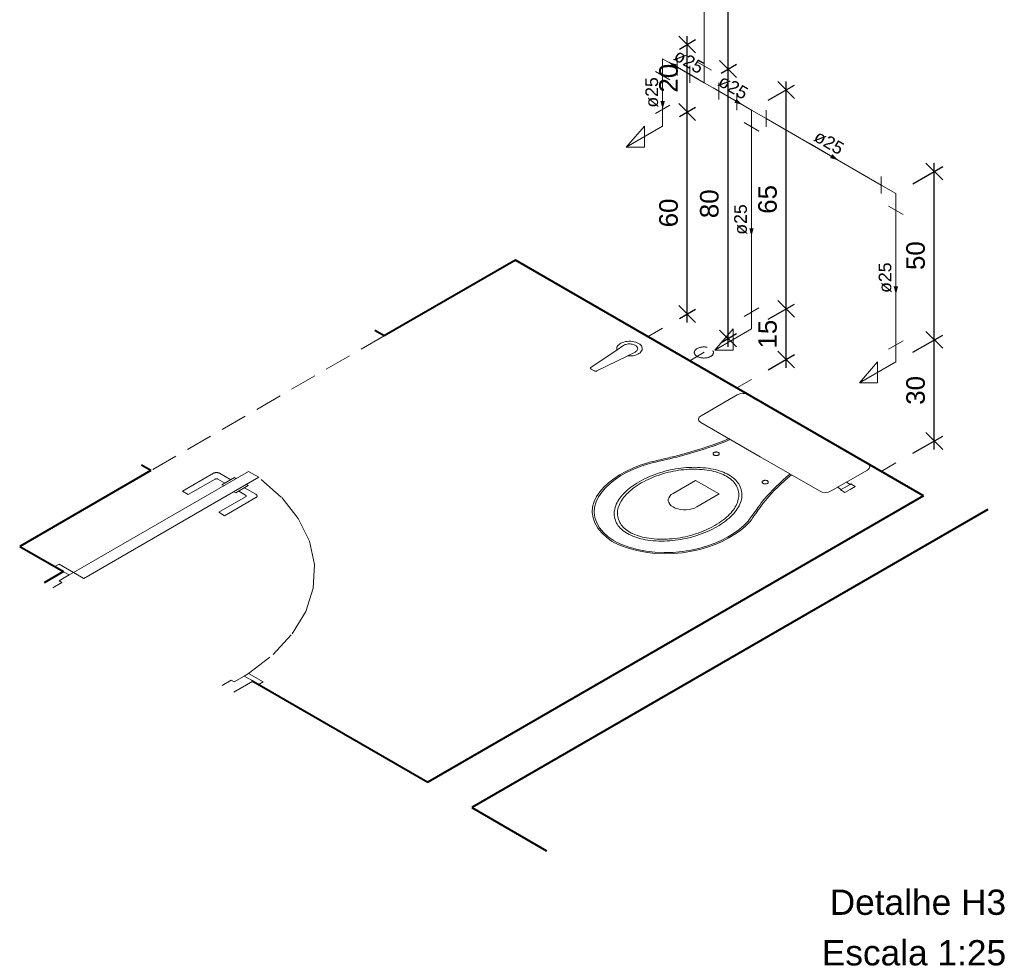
# Model space of a CAD drawing. Header units: millimetres. Extents: x -3850 to -1920, y -8377 to -4176.
# Tile 1 of 2: x -1931 to -1920, y -4195 to -4184. Entities that reach past the tile are written whole.
import ezdxf

# ---------------------------------------------------------------- set-up
doc = ezdxf.new("R2010")
doc.units = ezdxf.units.MM
doc.header["$MEASUREMENT"] = 0
doc.linetypes.add('HIDDEN2', pattern=[0.47625, 0.3175, -0.15875])
for name, color, linetype, lineweight in [('AF-Condutos', 4, 'Continuous', 5), ('AF-Conexões', 9, 'Continuous', 5), ('AF-Sentido conduto', 9, 'Continuous', 5), ('AF-Textos conduto', 7, 'Continuous', 5), ('Cotas', 1, 'Continuous', 5), ('DI-Títulos', 3, 'Continuous', 5), ('MB_ALVENARIA', 7, 'Continuous', 40), ('MB_ESQUADRIA', 7, 'Continuous', 5), ('MB_MOBILIÁRIO', 8, 'Continuous', 13), ('Nível 1', 7, 'Continuous', 5), ('Texto da cota', 7, 'Continuous', 5)]:
    doc.layers.add(name, color=color, linetype=linetype, lineweight=lineweight)
doc.styles.add('Arial', font='arial.ttf')
doc.dimstyles.new('UM_25.000000', dxfattribs={"dimtxt": 0.18, "dimasz": 0.2, "dimexe": 0.1, "dimexo": 0.2, "dimgap": 0, "dimtad": 1, "dimtih": 1, "dimtoh": 1, "dimdec": 1, "dimlfac": 25, "dimzin": 0, "dimdsep": 46, "dimtxsty": 'Standard', "dimcen": 0.09, "dimdle": 0.1, "dimadec": 1, "dimazin": 2, "dimtfac": 1, "dimtdec": 4, "dimtofl": 0, "dimtmove": 0, "dimatfit": 3, "dimfxl": 1, "dimtolj": 1, "dimarcsym": 0})

# ---------------------------------------------------------------- blocks, each defined once
blk = doc.blocks.new('_Oblique')
at = {"color": 0, "linetype": 'ByBlock', "lineweight": -2}
blk.add_line((-0.5, -0.5), (0.5, 0.5), dxfattribs=at)
blk = doc.blocks.new('*D6')
at = {"layer": 'Cotas', "color": 0, "lineweight": -2, "transparency": 16777216}
for p, q in [((-1920.537, -4189.185), (-1920.537, -4187.785)), ((-1920.793, -4188.032), (-1920.437, -4187.828)), ((-1920.793, -4189.232), (-1920.437, -4189.028))]:
    blk.add_line(p, q, dxfattribs=at)
at = {"layer": 'Defpoints', "color": 0, "transparency": 16777216}
for p in [(-1920.537, -4187.885), (-1920.993, -4188.146), (-1920.993, -4189.346)]:
    blk.add_point(p, dxfattribs=at)
at = {"layer": 'Cotas', "color": 0, "lineweight": -2, "transparency": 16777216, "xscale": 0.2, "yscale": 0.2, "zscale": 0.2}
for p, rotation in [((-1920.537, -4187.885), 90), ((-1920.537, -4189.085), 270)]:
    blk.add_blockref('_Oblique', p, dxfattribs=dict(at, rotation=rotation))
blk = doc.blocks.new('*D7')
at = {"layer": 'Cotas', "color": 0, "lineweight": -2, "transparency": 16777216}
for p, q in [((-1920.793, -4186.032), (-1920.437, -4185.828)), ((-1920.537, -4187.985), (-1920.537, -4185.785)), ((-1920.793, -4188.032), (-1920.437, -4187.828))]:
    blk.add_line(p, q, dxfattribs=at)
at = {"layer": 'Defpoints', "color": 0, "transparency": 16777216}
for p in [(-1920.537, -4185.885), (-1920.993, -4186.146), (-1920.993, -4188.146)]:
    blk.add_point(p, dxfattribs=at)
at = {"layer": 'Cotas', "color": 0, "lineweight": -2, "transparency": 16777216, "xscale": 0.2, "yscale": 0.2, "zscale": 0.2}
for p, rotation in [((-1920.537, -4185.885), 90), ((-1920.537, -4187.885), 270)]:
    blk.add_blockref('_Oblique', p, dxfattribs=dict(at, rotation=rotation))
blk = doc.blocks.new('*D8')
at = {"layer": 'Cotas', "color": 0, "lineweight": -2, "transparency": 16777216}
for p, q in [((-1922.509, -4187.64), (-1922.196, -4187.459)), ((-1922.296, -4188.217), (-1922.296, -4187.417)), ((-1922.509, -4188.24), (-1922.196, -4188.059))]:
    blk.add_line(p, q, dxfattribs=at)
at = {"layer": 'Defpoints', "color": 0, "transparency": 16777216}
for p in [(-1922.296, -4187.517), (-1922.709, -4187.755), (-1922.709, -4188.355)]:
    blk.add_point(p, dxfattribs=at)
at = {"layer": 'Cotas', "color": 0, "lineweight": -2, "transparency": 16777216, "xscale": 0.2, "yscale": 0.2, "zscale": 0.2}
for p, rotation in [((-1922.296, -4187.517), 90), ((-1922.296, -4188.117), 270)]:
    blk.add_blockref('_Oblique', p, dxfattribs=dict(at, rotation=rotation))
blk = doc.blocks.new('*D9')
at = {"layer": 'Cotas', "color": 0, "lineweight": -2, "transparency": 16777216}
for p, q in [((-1922.509, -4185.04), (-1922.196, -4184.859)), ((-1922.296, -4187.617), (-1922.296, -4184.817)), ((-1922.509, -4187.64), (-1922.196, -4187.459))]:
    blk.add_line(p, q, dxfattribs=at)
at = {"layer": 'Defpoints', "color": 0, "transparency": 16777216}
for p in [(-1922.296, -4184.917), (-1922.709, -4185.155), (-1922.709, -4187.755)]:
    blk.add_point(p, dxfattribs=at)
at = {"layer": 'Cotas', "color": 0, "lineweight": -2, "transparency": 16777216, "xscale": 0.2, "yscale": 0.2, "zscale": 0.2}
for p, rotation in [((-1922.296, -4184.917), 90), ((-1922.296, -4187.517), 270)]:
    blk.add_blockref('_Oblique', p, dxfattribs=dict(at, rotation=rotation))
blk = doc.blocks.new('*D10')
at = {"layer": 'Cotas', "color": 0, "lineweight": -2, "transparency": 16777216}
for p, q in [((-1923.069, -4184.717), (-1922.887, -4184.611)), ((-1922.987, -4187.969), (-1922.987, -4184.569)), ((-1923.069, -4187.917), (-1922.887, -4187.811))]:
    blk.add_line(p, q, dxfattribs=at)
at = {"layer": 'Defpoints', "color": 0, "transparency": 16777216}
for p in [(-1922.987, -4184.669), (-1923.269, -4184.832), (-1923.269, -4188.032)]:
    blk.add_point(p, dxfattribs=at)
at = {"layer": 'Cotas', "color": 0, "lineweight": -2, "transparency": 16777216, "xscale": 0.2, "yscale": 0.2, "zscale": 0.2}
for p, rotation in [((-1922.987, -4184.669), 90), ((-1922.987, -4187.869), 270)]:
    blk.add_blockref('_Oblique', p, dxfattribs=dict(at, rotation=rotation))
blk = doc.blocks.new('*D11')
at = {"layer": 'Cotas', "color": 0, "lineweight": -2, "transparency": 16777216}
for p, q in [((-1922.987, -4184.769), (-1922.987, -4180.569)), ((-1923.069, -4180.717), (-1922.887, -4180.611)), ((-1923.069, -4184.717), (-1922.887, -4184.611))]:
    blk.add_line(p, q, dxfattribs=at)
at = {"layer": 'Defpoints', "color": 0, "transparency": 16777216}
for p in [(-1922.987, -4180.669), (-1923.269, -4180.832), (-1923.269, -4184.832)]:
    blk.add_point(p, dxfattribs=at)
at = {"layer": 'Cotas', "color": 0, "lineweight": -2, "transparency": 16777216, "xscale": 0.2, "yscale": 0.2, "zscale": 0.2}
for p, rotation in [((-1922.987, -4180.669), 90), ((-1922.987, -4184.669), 270)]:
    blk.add_blockref('_Oblique', p, dxfattribs=dict(at, rotation=rotation))
blk = doc.blocks.new('*D13')
at = {"layer": 'Cotas', "color": 0, "lineweight": -2, "transparency": 16777216}
for p, q in [((-1923.564, -4185.231), (-1923.372, -4185.12)), ((-1923.472, -4187.678), (-1923.472, -4185.078)), ((-1923.564, -4187.631), (-1923.372, -4187.52))]:
    blk.add_line(p, q, dxfattribs=at)
at = {"layer": 'Defpoints', "color": 0, "transparency": 16777216}
for p in [(-1923.472, -4185.178), (-1923.764, -4185.346), (-1923.764, -4187.746)]:
    blk.add_point(p, dxfattribs=at)
at = {"layer": 'Cotas', "color": 0, "lineweight": -2, "transparency": 16777216, "xscale": 0.2, "yscale": 0.2, "zscale": 0.2}
for p, rotation in [((-1923.472, -4185.178), 90), ((-1923.472, -4187.578), 270)]:
    blk.add_blockref('_Oblique', p, dxfattribs=dict(at, rotation=rotation))
blk = doc.blocks.new('*D14')
at = {"layer": 'Cotas', "color": 0, "lineweight": -2, "transparency": 16777216}
for p, q in [((-1923.472, -4185.278), (-1923.472, -4184.278)), ((-1923.564, -4184.431), (-1923.372, -4184.32)), ((-1923.564, -4185.231), (-1923.372, -4185.12))]:
    blk.add_line(p, q, dxfattribs=at)
at = {"layer": 'Defpoints', "color": 0, "transparency": 16777216}
for p in [(-1923.472, -4184.378), (-1923.764, -4184.546), (-1923.764, -4185.346)]:
    blk.add_point(p, dxfattribs=at)
at = {"layer": 'Cotas', "color": 0, "lineweight": -2, "transparency": 16777216, "xscale": 0.2, "yscale": 0.2, "zscale": 0.2}
for p, rotation in [((-1923.472, -4184.378), 90), ((-1923.472, -4185.178), 270)]:
    blk.add_blockref('_Oblique', p, dxfattribs=dict(at, rotation=rotation))

msp = doc.modelspace()

# ---------------------------------------------------------------- hatches: boundary and pattern name
at = {"layer": 'AF-Sentido conduto', "linetype": 'Continuous'}
for points in [[(-1923.6899, -4184.5892), (-1923.6192, -4184.6599), (-1923.5933, -4184.6151)], [(-1923.7641, -4185.1464), (-1923.7382, -4185.0498), (-1923.79, -4185.0498)], [(-1922.8161, -4185.0937), (-1922.8868, -4185.023), (-1922.9127, -4185.0678)], [(-1921.678, -4185.7508), (-1921.7487, -4185.6801), (-1921.7746, -4185.7249)], [(-1922.7092, -4186.6554), (-1922.6833, -4186.5588), (-1922.735, -4186.5588)], [(-1920.9932, -4187.3461), (-1920.9674, -4187.2495), (-1921.0191, -4187.2495)]]:
    msp.add_hatch(color=256, dxfattribs=at).paths.add_polyline_path(points)

# ---------------------------------------------------------------- linework, layer by layer
at = {"layer": 'AF-Condutos'}
for p, q in [((-1923.2694, -4181.1148), (-1923.2694, -4184.632)), ((-1923.4426, -4184.732), (-1923.5909, -4184.6464)), ((-1923.7641, -4184.7464), (-1923.7641, -4185.1464)), ((-1923.0962, -4184.932), (-1922.8824, -4185.0554)), ((-1922.7092, -4185.3554), (-1922.7092, -4187.5554)), ((-1922.536, -4185.2554), (-1921.1664, -4186.0461)), ((-1920.9932, -4186.3461), (-1920.9932, -4187.9461))]:
    msp.add_line(p, q, dxfattribs=at)
at = {"layer": 'AF-Conexões'}
for p, q in [((-1923.7641, -4184.5464), (-1923.5909, -4184.6464)), ((-1923.7641, -4184.5464), (-1923.7641, -4184.7464)), ((-1923.5909, -4184.5464), (-1923.5909, -4184.7464)), ((-1923.4426, -4184.832), (-1923.4426, -4184.632)), ((-1923.356, -4184.582), (-1923.1828, -4184.682)), ((-1923.2694, -4184.832), (-1923.2694, -4184.632)), ((-1923.6775, -4184.7964), (-1923.8507, -4184.6964)), ((-1923.2694, -4184.832), (-1923.4426, -4184.732)), ((-1923.2694, -4184.832), (-1923.0962, -4184.932)), ((-1923.0962, -4184.832), (-1923.0962, -4185.032)), ((-1922.8824, -4185.1554), (-1922.8824, -4184.9554)), ((-1923.6775, -4185.0964), (-1923.8507, -4185.1964)), ((-1922.7092, -4185.1554), (-1922.8824, -4185.0554)), ((-1923.7641, -4185.3464), (-1923.7641, -4185.1464)), ((-1922.7092, -4185.1554), (-1922.536, -4185.2554)), ((-1922.7092, -4185.1554), (-1922.7092, -4185.3554)), ((-1922.536, -4185.1554), (-1922.536, -4185.3554)), ((-1923.7641, -4185.3464), (-1924.1971, -4185.5964)), ((-1924.1971, -4185.5964), (-1923.9806, -4185.3464)), ((-1923.9806, -4185.3464), (-1923.9806, -4185.5964)), ((-1922.6226, -4185.4054), (-1922.7958, -4185.3054)), ((-1923.9806, -4185.5964), (-1924.1971, -4185.5964)), ((-1921.1664, -4186.1461), (-1921.1664, -4185.9461)), ((-1920.9932, -4186.1461), (-1921.1664, -4186.0461)), ((-1920.9932, -4186.1461), (-1920.9932, -4186.3461)), ((-1920.9066, -4186.3961), (-1921.0798, -4186.2961)), ((-1922.6226, -4187.5054), (-1922.7958, -4187.6054)), ((-1922.7092, -4187.7554), (-1922.7092, -4187.5554)), ((-1922.7092, -4187.7554), (-1923.1422, -4188.0054)), ((-1923.1422, -4188.0054), (-1922.9257, -4187.7554)), ((-1922.9257, -4187.7554), (-1922.9257, -4188.0054)), ((-1920.9066, -4187.8961), (-1921.0798, -4187.9961)), ((-1922.9257, -4188.0054), (-1923.1422, -4188.0054)), ((-1920.9932, -4188.1461), (-1920.9932, -4187.9461)), ((-1920.9932, -4188.1461), (-1921.4263, -4188.3961)), ((-1921.4263, -4188.3961), (-1921.2097, -4188.1461)), ((-1921.2097, -4188.1461), (-1921.2097, -4188.3961)), ((-1921.2097, -4188.3961), (-1921.4263, -4188.3961))]:
    msp.add_line(p, q, dxfattribs=at)
at = {"layer": 'AF-Sentido conduto'}
for points in [[(-1923.3435, -4184.7892), (-1923.6899, -4184.5892)], [(-1923.7641, -4184.7464), (-1923.7641, -4185.1464)], [(-1923.1625, -4184.8937), (-1922.8161, -4185.0937)], [(-1922.0244, -4185.5508), (-1921.678, -4185.7508)], [(-1922.7092, -4186.2554), (-1922.7092, -4186.6554)], [(-1920.9932, -4186.9461), (-1920.9932, -4187.3461)]]:
    msp.add_lwpolyline(points, dxfattribs=at)
at = {"layer": 'MB_ALVENARIA'}
for p, q in [((-1927.0719, -4187.8366), (-1927.1828, -4187.7726)), ((-1929.8432, -4189.4366), (-1929.9541, -4189.3726)), ((-1919.9023, -4189.8972), (-1926.0327, -4193.4366)), ((-1931.402, -4190.3366), (-1930.8824, -4190.6366)), ((-1930.8824, -4190.6366), (-1931.1103, -4190.7682)), ((-1926.0327, -4193.4366), (-1925.142, -4193.9508))]:
    msp.add_line(p, q, dxfattribs=at)
for points in [[(-1925.513, -4186.9366), (-1927.0719, -4187.8366)], [(-1920.6633, -4189.7366), (-1925.513, -4186.9366)], [(-1929.8432, -4189.4366), (-1931.402, -4190.3366)], [(-1920.6633, -4189.7366), (-1926.5523, -4193.1366)], [(-1931.402, -4190.3366), (-1930.8824, -4190.6366)], [(-1928.6307, -4191.9366), (-1926.5523, -4193.1366)]]:
    msp.add_lwpolyline(points, dxfattribs=at)
at = {"layer": 'MB_ESQUADRIA'}
for p, q in [((-1929.0983, -4189.4684), (-1929.4692, -4189.6822)), ((-1929.0983, -4189.4684), (-1929.4692, -4189.6822)), ((-1929.4, -4189.7223), (-1929.0811, -4189.5384)), ((-1929.4, -4189.7223), (-1929.0811, -4189.5384)), ((-1929.0464, -4189.5384), (-1928.9646, -4189.5857)), ((-1929.0464, -4189.5384), (-1928.9646, -4189.5857)), ((-1928.8953, -4189.5457), (-1929.029, -4189.4684)), ((-1928.8953, -4189.5457), (-1929.029, -4189.4684)), ((-1928.8517, -4189.5206), (-1928.9995, -4189.6058)), ((-1928.8517, -4189.5206), (-1928.9995, -4189.6058)), ((-1928.8298, -4189.5333), (-1928.8517, -4189.5206)), ((-1928.8298, -4189.5333), (-1928.8517, -4189.5206)), ((-1929.4692, -4189.6822), (-1929.4, -4189.7223)), ((-1929.4692, -4189.6822), (-1929.4, -4189.7223)), ((-1928.9995, -4189.6058), (-1928.9775, -4189.6185)), ((-1928.9995, -4189.6058), (-1928.9775, -4189.6185)), ((-1928.8344, -4189.7013), (-1928.8564, -4189.6886)), ((-1928.8344, -4189.7013), (-1928.8564, -4189.6886)), ((-1928.6866, -4189.616), (-1928.8344, -4189.7013)), ((-1928.6866, -4189.616), (-1928.8344, -4189.7013)), ((-1928.7176, -4189.7284), (-1928.7995, -4189.6811)), ((-1928.7176, -4189.7284), (-1928.7995, -4189.6811)), ((-1928.7301, -4189.6411), (-1928.5964, -4189.7185)), ((-1928.7301, -4189.6411), (-1928.5964, -4189.7185)), ((-1928.7086, -4189.6033), (-1928.6866, -4189.616)), ((-1928.7086, -4189.6033), (-1928.6866, -4189.616)), ((-1929.0365, -4189.9323), (-1928.7176, -4189.7484)), ((-1929.0365, -4189.9323), (-1928.7176, -4189.7484)), ((-1928.5964, -4189.7585), (-1928.9673, -4189.9723)), ((-1928.5964, -4189.7585), (-1928.9673, -4189.9723)), ((-1928.9673, -4189.9723), (-1929.0365, -4189.9323)), ((-1928.9673, -4189.9723), (-1929.0365, -4189.9323)), ((-1930.813, -4190.6767), (-1930.8997, -4190.6266)), ((-1930.813, -4190.6767), (-1930.8997, -4190.6266)), ((-1930.813, -4190.6767), (-1930.8997, -4190.6266)), ((-1930.813, -4190.6767), (-1930.8997, -4190.6266)), ((-1930.9343, -4190.7466), (-1930.8131, -4190.6767)), ((-1930.9343, -4190.7466), (-1930.8131, -4190.6767)), ((-1930.9343, -4190.7466), (-1930.8131, -4190.6767)), ((-1930.9343, -4190.7466), (-1930.8131, -4190.6767)), ((-1930.9343, -4190.7466), (-1930.8997, -4190.7667)), ((-1930.9343, -4190.7466), (-1930.8997, -4190.7667)), ((-1930.9343, -4190.7466), (-1930.8997, -4190.7667)), ((-1930.9343, -4190.7466), (-1930.8997, -4190.7667)), ((-1930.8997, -4190.7667), (-1931.0064, -4190.8282)), ((-1930.8997, -4190.7667), (-1931.0064, -4190.8282)), ((-1930.8997, -4190.7667), (-1931.0064, -4190.8282)), ((-1930.8997, -4190.7667), (-1931.0064, -4190.8282)), ((-1928.856, -4191.9467), (-1928.7347, -4191.8767)), ((-1928.856, -4191.9467), (-1928.7347, -4191.8767)), ((-1928.7348, -4191.8767), (-1928.6481, -4191.9267)), ((-1928.7348, -4191.8767), (-1928.6481, -4191.9267)), ((-1928.8907, -4191.9267), (-1928.9971, -4191.9882)), ((-1928.8907, -4191.9267), (-1928.9971, -4191.9882)), ((-1928.856, -4191.9467), (-1928.8906, -4191.9267)), ((-1928.856, -4191.9467), (-1928.8906, -4191.9267)), ((-1928.8586, -4192.0682), (-1928.6307, -4191.9366))]:
    msp.add_line(p, q, dxfattribs=at)
at = {"layer": 'MB_ESQUADRIA', "linetype": 'HIDDEN2'}
for points in [[(-1927.0719, -4187.8366), (-1929.8432, -4189.4366)], [(-1928.6828, -4191.8467), (-1928.3921, -4191.6221), (-1928.164, -4191.3746), (-1928.0038, -4191.1099), (-1927.9154, -4190.8343), (-1927.9008, -4190.554), (-1927.9603, -4190.2758), (-1928.0926, -4190.006), (-1928.2944, -4189.751), (-1928.5613, -4189.5168)], [(-1928.6828, -4191.8467), (-1928.3921, -4191.6221), (-1928.164, -4191.3746), (-1928.0038, -4191.1099), (-1927.9154, -4190.8343), (-1927.9008, -4190.554), (-1927.9603, -4190.2758), (-1928.0926, -4190.006), (-1928.2944, -4189.751), (-1928.5613, -4189.5168)]]:
    msp.add_lwpolyline(points, dxfattribs=at)
at = {"layer": 'MB_ESQUADRIA'}
for points in [[(-1928.5613, -4189.5168), (-1930.6398, -4190.7167), (-1930.7611, -4190.6467), (-1928.6825, -4189.4468), (-1928.5613, -4189.5168)], [(-1929.029, -4189.4684), (-1929.0322, -4189.4667), (-1929.0356, -4189.4652), (-1929.0392, -4189.4639), (-1929.043, -4189.4627), (-1929.0469, -4189.4618), (-1929.051, -4189.4611), (-1929.0552, -4189.4605), (-1929.0594, -4189.4602), (-1929.0637, -4189.4601), (-1929.068, -4189.4602), (-1929.0722, -4189.4605), (-1929.0764, -4189.461), (-1929.0804, -4189.4618), (-1929.0844, -4189.4627), (-1929.0882, -4189.4639), (-1929.0918, -4189.4652), (-1929.0952, -4189.4667), (-1929.0983, -4189.4684)], [(-1929.029, -4189.4684), (-1929.0322, -4189.4667), (-1929.0356, -4189.4652), (-1929.0392, -4189.4639), (-1929.043, -4189.4627), (-1929.0469, -4189.4618), (-1929.051, -4189.4611), (-1929.0552, -4189.4605), (-1929.0594, -4189.4602), (-1929.0637, -4189.4601), (-1929.068, -4189.4602), (-1929.0722, -4189.4605), (-1929.0764, -4189.461), (-1929.0804, -4189.4618), (-1929.0844, -4189.4627), (-1929.0882, -4189.4639), (-1929.0918, -4189.4652), (-1929.0952, -4189.4667), (-1929.0983, -4189.4684)], [(-1929.0464, -4189.5384), (-1929.0497, -4189.5368), (-1929.0534, -4189.5356), (-1929.0574, -4189.5347), (-1929.0616, -4189.5343), (-1929.0659, -4189.5343), (-1929.0701, -4189.5347), (-1929.0741, -4189.5355), (-1929.0778, -4189.5368), (-1929.0811, -4189.5384)], [(-1929.0464, -4189.5384), (-1929.0497, -4189.5368), (-1929.0534, -4189.5356), (-1929.0574, -4189.5347), (-1929.0616, -4189.5343), (-1929.0659, -4189.5343), (-1929.0701, -4189.5347), (-1929.0741, -4189.5355), (-1929.0778, -4189.5368), (-1929.0811, -4189.5384)], [(-1928.7176, -4189.7484), (-1928.7162, -4189.7475), (-1928.7149, -4189.7465), (-1928.7138, -4189.7455), (-1928.7128, -4189.7444), (-1928.7119, -4189.7433), (-1928.7113, -4189.7421), (-1928.7108, -4189.7409), (-1928.7106, -4189.7397), (-1928.7105, -4189.7384), (-1928.7106, -4189.7372), (-1928.7108, -4189.736), (-1928.7113, -4189.7348), (-1928.7119, -4189.7336), (-1928.7128, -4189.7324), (-1928.7137, -4189.7314), (-1928.7149, -4189.7303), (-1928.7162, -4189.7293), (-1928.7176, -4189.7284)], [(-1928.7176, -4189.7484), (-1928.7162, -4189.7475), (-1928.7149, -4189.7465), (-1928.7138, -4189.7455), (-1928.7128, -4189.7444), (-1928.7119, -4189.7433), (-1928.7113, -4189.7421), (-1928.7108, -4189.7409), (-1928.7106, -4189.7397), (-1928.7105, -4189.7384), (-1928.7106, -4189.7372), (-1928.7108, -4189.736), (-1928.7113, -4189.7348), (-1928.7119, -4189.7336), (-1928.7128, -4189.7324), (-1928.7137, -4189.7314), (-1928.7149, -4189.7303), (-1928.7162, -4189.7293), (-1928.7176, -4189.7284)], [(-1928.5964, -4189.7585), (-1928.5935, -4189.7566), (-1928.5909, -4189.7547), (-1928.5886, -4189.7526), (-1928.5866, -4189.7504), (-1928.585, -4189.7481), (-1928.5837, -4189.7458), (-1928.5828, -4189.7434), (-1928.5822, -4189.7409), (-1928.582, -4189.7385), (-1928.5822, -4189.736), (-1928.5828, -4189.7336), (-1928.5837, -4189.7311), (-1928.585, -4189.7288), (-1928.5866, -4189.7265), (-1928.5886, -4189.7243), (-1928.5909, -4189.7222), (-1928.5935, -4189.7203), (-1928.5964, -4189.7185)], [(-1928.5964, -4189.7585), (-1928.5935, -4189.7566), (-1928.5909, -4189.7547), (-1928.5886, -4189.7526), (-1928.5866, -4189.7504), (-1928.585, -4189.7481), (-1928.5837, -4189.7458), (-1928.5828, -4189.7434), (-1928.5822, -4189.7409), (-1928.582, -4189.7385), (-1928.5822, -4189.736), (-1928.5828, -4189.7336), (-1928.5837, -4189.7311), (-1928.585, -4189.7288), (-1928.5866, -4189.7265), (-1928.5886, -4189.7243), (-1928.5909, -4189.7222), (-1928.5935, -4189.7203), (-1928.5964, -4189.7185)], [(-1930.8997, -4190.6267), (-1930.9862, -4190.5767), (-1930.9343, -4190.5467), (-1930.7611, -4190.6467), (-1930.813, -4190.6767), (-1930.8131, -4190.6767)], [(-1930.8997, -4190.6267), (-1930.9862, -4190.5767), (-1930.9343, -4190.5467), (-1930.7611, -4190.6467), (-1930.813, -4190.6767), (-1930.8131, -4190.6767)], [(-1930.8997, -4190.6267), (-1930.9862, -4190.5767), (-1930.9343, -4190.5467), (-1930.7611, -4190.6467), (-1930.813, -4190.6767), (-1930.8131, -4190.6767)], [(-1930.8997, -4190.6267), (-1930.9862, -4190.5767), (-1930.9343, -4190.5467), (-1930.7611, -4190.6467), (-1930.813, -4190.6767), (-1930.8131, -4190.6767)], [(-1928.6481, -4191.9267), (-1928.5616, -4191.9767), (-1928.5096, -4191.9467), (-1928.6828, -4191.8467), (-1928.7348, -4191.8767), (-1928.7347, -4191.8767)], [(-1928.6481, -4191.9267), (-1928.5616, -4191.9767), (-1928.5096, -4191.9467), (-1928.6828, -4191.8467), (-1928.7348, -4191.8767), (-1928.7347, -4191.8767)]]:
    msp.add_lwpolyline(points, dxfattribs=at)
at = {"layer": 'MB_MOBILIÁRIO'}
for p, q in [((-1924.3033, -4188.0018), (-1924.6161, -4188.2128)), ((-1924.2352, -4187.9558), (-1924.3033, -4188.0018)), ((-1924.1002, -4188.0338), (-1924.1797, -4188.073)), ((-1924.1778, -4188.0753), (-1924.5453, -4188.2537)), ((-1924.5786, -4188.2529), (-1924.6148, -4188.232)), ((-1921.3314, -4189.3509), (-1922.7423, -4188.5363))]:
    msp.add_line(p, q, dxfattribs=at)
for points in [[(-1924.1778, -4188.0753), (-1924.1569, -4188.0761), (-1924.136, -4188.0753), (-1924.1155, -4188.0728), (-1924.0958, -4188.0686), (-1924.0772, -4188.063), (-1924.0602, -4188.0559), (-1924.0451, -4188.0475), (-1924.0321, -4188.0381), (-1924.0215, -4188.0276), (-1924.0135, -4188.0164), (-1924.0082, -4188.0047), (-1924.0058, -4187.9927), (-1924.0063, -4187.9806), (-1924.0097, -4187.9687), (-1924.0159, -4187.9571), (-1924.0248, -4187.9462), (-1924.0363, -4187.936), (-1924.05, -4187.9269), (-1924.0658, -4187.9189), (-1924.0834, -4187.9123), (-1924.1024, -4187.9072), (-1924.1224, -4187.9036), (-1924.1431, -4187.9017), (-1924.164, -4187.9014), (-1924.1848, -4187.9028), (-1924.2051, -4187.9058), (-1924.2245, -4187.9104), (-1924.2426, -4187.9165), (-1924.259, -4187.9241), (-1924.2735, -4187.9328), (-1924.2857, -4187.9426), (-1924.2955, -4187.9533), (-1924.3027, -4187.9647), (-1924.307, -4187.9765), (-1924.3085, -4187.9886), (-1924.3071, -4188.0007)], [(-1924.1002, -4188.0338), (-1924.0907, -4188.0292), (-1924.0823, -4188.024), (-1924.0751, -4188.0182), (-1924.0693, -4188.0119), (-1924.0649, -4188.0052), (-1924.062, -4187.9983), (-1924.0606, -4187.9912), (-1924.0608, -4187.9841), (-1924.0626, -4187.9771), (-1924.066, -4187.9702), (-1924.0708, -4187.9636), (-1924.077, -4187.9575), (-1924.0846, -4187.9518), (-1924.0933, -4187.9468), (-1924.1031, -4187.9424), (-1924.1137, -4187.9388), (-1924.1251, -4187.9361), (-1924.137, -4187.9341), (-1924.1492, -4187.9331), (-1924.1615, -4187.933), (-1924.1738, -4187.9337), (-1924.1858, -4187.9354), (-1924.1973, -4187.938), (-1924.2082, -4187.9413), (-1924.2182, -4187.9455), (-1924.2273, -4187.9503), (-1924.2352, -4187.9558)], [(-1924.6161, -4188.2128), (-1924.6185, -4188.2147), (-1924.6203, -4188.2168), (-1924.6214, -4188.2191), (-1924.622, -4188.2214), (-1924.6218, -4188.2237), (-1924.621, -4188.226), (-1924.6195, -4188.2282), (-1924.6174, -4188.2302), (-1924.6148, -4188.232)], [(-1924.5786, -4188.2529), (-1924.5755, -4188.2544), (-1924.572, -4188.2556), (-1924.5682, -4188.2565), (-1924.5642, -4188.257), (-1924.5602, -4188.2571), (-1924.5562, -4188.2568), (-1924.5523, -4188.2561), (-1924.5486, -4188.255), (-1924.5453, -4188.2537)], [(-1922.7423, -4188.5363), (-1922.7423, -4188.5363), (-1922.7746, -4188.5234), (-1922.8093, -4188.5205), (-1922.8465, -4188.5248), (-1922.8787, -4188.5377), (-1923.3077, -4188.7854), (-1923.3077, -4188.7854), (-1923.33, -4188.804), (-1923.3374, -4188.8255), (-1923.3325, -4188.8455), (-1923.3102, -4188.8641), (-1922.6035, -4189.2722)], [(-1923.5649, -4189.2543), (-1923.4962, -4189.2356), (-1923.4283, -4189.2161), (-1923.3611, -4189.1958), (-1923.2946, -4189.1747), (-1923.2288, -4189.1529), (-1923.1639, -4189.1303), (-1923.0997, -4189.1069), (-1923.0364, -4189.0828), (-1922.9739, -4189.0579)], [(-1923.5551, -4189.2665), (-1923.4861, -4189.2477), (-1923.4178, -4189.228), (-1923.3501, -4189.2076), (-1923.2832, -4189.1864), (-1923.217, -4189.1644), (-1923.1517, -4189.1417), (-1923.0871, -4189.1182), (-1923.0234, -4189.0939), (-1922.9605, -4189.0689)], [(-1922.9605, -4189.0689), (-1922.9605, -4189.0689), (-1922.9574, -4189.0678)], [(-1923.154, -4189.2521), (-1923.149, -4189.2545), (-1923.1435, -4189.2564), (-1923.1374, -4189.2576), (-1923.1311, -4189.2583), (-1923.1247, -4189.2583), (-1923.1184, -4189.2576), (-1923.1124, -4189.2564), (-1923.1068, -4189.2545), (-1923.1019, -4189.2521), (-1923.0978, -4189.2493), (-1923.0945, -4189.2461), (-1923.0923, -4189.2426), (-1923.0912, -4189.2389), (-1923.0912, -4189.2352), (-1923.0923, -4189.2316), (-1923.0945, -4189.2281), (-1923.0978, -4189.2249), (-1923.1019, -4189.2221), (-1923.1068, -4189.2197), (-1923.1124, -4189.2178), (-1923.1184, -4189.2165), (-1923.1247, -4189.2159), (-1923.1311, -4189.2159), (-1923.1374, -4189.2165), (-1923.1435, -4189.2178), (-1923.149, -4189.2197), (-1923.154, -4189.2221), (-1923.1581, -4189.2249), (-1923.1613, -4189.2281), (-1923.1635, -4189.2316), (-1923.1646, -4189.2352), (-1923.1646, -4189.2389), (-1923.1635, -4189.2426), (-1923.1613, -4189.2461), (-1923.1581, -4189.2493), (-1923.154, -4189.2521)], [(-1923.9402, -4189.3438), (-1923.9193, -4189.3388), (-1923.8984, -4189.3339), (-1923.8776, -4189.3289), (-1923.8567, -4189.3239), (-1923.8359, -4189.319), (-1923.815, -4189.314), (-1923.7941, -4189.309), (-1923.7733, -4189.3041), (-1923.7524, -4189.2991), (-1923.7316, -4189.2941), (-1923.7107, -4189.2892), (-1923.6899, -4189.2842), (-1923.6691, -4189.2792), (-1923.6482, -4189.2742), (-1923.6274, -4189.2692), (-1923.6065, -4189.2643), (-1923.5857, -4189.2593), (-1923.5649, -4189.2543), (-1923.5649, -4189.2543)], [(-1923.9313, -4189.3562), (-1923.8895, -4189.3462), (-1923.8477, -4189.3363), (-1923.8059, -4189.3263), (-1923.7641, -4189.3164), (-1923.7223, -4189.3064), (-1923.6805, -4189.2965), (-1923.6387, -4189.2865), (-1923.5969, -4189.2765), (-1923.5551, -4189.2665)], [(-1921.3314, -4189.3509), (-1921.3314, -4189.3509), (-1921.309, -4189.3695), (-1921.3016, -4189.391), (-1921.309, -4189.4125), (-1921.3314, -4189.4311), (-1921.7603, -4189.6788), (-1921.7603, -4189.6788), (-1921.7926, -4189.6916), (-1921.8298, -4189.6959), (-1921.867, -4189.6916), (-1921.8992, -4189.6788), (-1922.6035, -4189.2722)], [(-1923.9402, -4189.3438), (-1924.0315, -4189.3736), (-1924.1182, -4189.4078), (-1924.1996, -4189.446), (-1924.2751, -4189.4881), (-1924.3443, -4189.5336), (-1924.4066, -4189.5824), (-1924.4616, -4189.634), (-1924.5089, -4189.6881), (-1924.5482, -4189.7443)], [(-1923.9313, -4189.3562), (-1924.021, -4189.3852), (-1924.1061, -4189.4186), (-1924.1859, -4189.456), (-1924.26, -4189.4972), (-1924.3277, -4189.5419), (-1924.3886, -4189.5897), (-1924.4422, -4189.6404), (-1924.4882, -4189.6935), (-1924.5262, -4189.7487)], [(-1922.9779, -4189.4883), (-1922.9587, -4189.5), (-1922.9407, -4189.5123), (-1922.9239, -4189.5251), (-1922.9083, -4189.5385), (-1922.8941, -4189.5523), (-1922.8811, -4189.5665), (-1922.8696, -4189.5812), (-1922.8594, -4189.5961), (-1922.8507, -4189.6114), (-1922.8507, -4189.6114), (-1922.8507, -4189.6114), (-1922.8507, -4189.6114), (-1922.8422, -4189.6296), (-1922.8351, -4189.6479), (-1922.8294, -4189.6664), (-1922.8253, -4189.6851), (-1922.8228, -4189.7038), (-1922.8217, -4189.7226), (-1922.8222, -4189.7414), (-1922.8241, -4189.7602), (-1922.8276, -4189.7789), (-1922.8276, -4189.7789), (-1922.8276, -4189.7789), (-1922.8276, -4189.7789), (-1922.8327, -4189.7981), (-1922.839, -4189.8172), (-1922.8466, -4189.8361), (-1922.8555, -4189.8549), (-1922.8655, -4189.8734), (-1922.8769, -4189.8917), (-1922.8894, -4189.9097), (-1922.9031, -4189.9275), (-1922.918, -4189.9449), (-1922.918, -4189.9449), (-1922.918, -4189.9449), (-1922.918, -4189.9449), (-1922.936, -4189.9641), (-1922.9551, -4189.983), (-1922.9753, -4190.0015), (-1922.9966, -4190.0195), (-1923.019, -4190.0372), (-1923.0423, -4190.0544), (-1923.0667, -4190.0711), (-1923.0921, -4190.0873), (-1923.1184, -4190.103), (-1923.1184, -4190.103), (-1923.1184, -4190.103), (-1923.1184, -4190.103), (-1923.1456, -4190.1182), (-1923.1737, -4190.1328), (-1923.2027, -4190.1469), (-1923.2324, -4190.1604), (-1923.263, -4190.1733), (-1923.2943, -4190.1856), (-1923.3263, -4190.1973), (-1923.359, -4190.2083), (-1923.3923, -4190.2187), (-1923.3923, -4190.2187), (-1923.3923, -4190.2187), (-1923.3923, -4190.2187), (-1923.4224, -4190.2273), (-1923.4532, -4190.2352), (-1923.4844, -4190.2425), (-1923.5161, -4190.249), (-1923.5482, -4190.2548), (-1923.5807, -4190.2599), (-1923.6135, -4190.2643), (-1923.6465, -4190.268), (-1923.6798, -4190.2709), (-1923.6798, -4190.2709), (-1923.6798, -4190.2709), (-1923.6798, -4190.2709), (-1923.7122, -4190.2729), (-1923.7447, -4190.274), (-1923.7773, -4190.2743), (-1923.8098, -4190.2737), (-1923.8423, -4190.2722), (-1923.8746, -4190.2698), (-1923.9066, -4190.2666), (-1923.9384, -4190.2625), (-1923.9698, -4190.2575), (-1923.9698, -4190.2575), (-1923.9698, -4190.2575), (-1923.9698, -4190.2575), (-1923.9963, -4190.2525), (-1924.0223, -4190.2467), (-1924.0476, -4190.24), (-1924.0723, -4190.2325), (-1924.0962, -4190.2243), (-1924.1193, -4190.2153), (-1924.1415, -4190.2056), (-1924.1628, -4190.1952), (-1924.183, -4190.1841), (-1924.183, -4190.1841), (-1924.183, -4190.1841), (-1924.183, -4190.1841), (-1924.2022, -4190.1724), (-1924.2202, -4190.1602), (-1924.237, -4190.1473), (-1924.2526, -4190.134), (-1924.2668, -4190.1202), (-1924.2798, -4190.1059), (-1924.2913, -4190.0913), (-1924.3015, -4190.0763), (-1924.3102, -4190.061), (-1924.3102, -4190.061), (-1924.3102, -4190.061), (-1924.3102, -4190.061), (-1924.3188, -4190.0429), (-1924.3259, -4190.0246), (-1924.3315, -4190.006), (-1924.3356, -4189.9874), (-1924.3382, -4189.9686), (-1924.3392, -4189.9499), (-1924.3388, -4189.9311), (-1924.3368, -4189.9123), (-1924.3333, -4189.8936), (-1924.3333, -4189.8936), (-1924.3333, -4189.8936), (-1924.3333, -4189.8936), (-1924.3282, -4189.8744), (-1924.3219, -4189.8553), (-1924.3143, -4189.8364), (-1924.3055, -4189.8176), (-1924.2954, -4189.7991), (-1924.2841, -4189.7808), (-1924.2715, -4189.7627), (-1924.2578, -4189.745), (-1924.2429, -4189.7276), (-1924.2429, -4189.7276), (-1924.2429, -4189.7276), (-1924.2429, -4189.7276), (-1924.2249, -4189.7084), (-1924.2058, -4189.6895), (-1924.1856, -4189.671), (-1924.1643, -4189.6529), (-1924.142, -4189.6353), (-1924.1186, -4189.6181), (-1924.0942, -4189.6014), (-1924.0688, -4189.5852), (-1924.0425, -4189.5695), (-1924.0425, -4189.5695), (-1924.0425, -4189.5695), (-1924.0425, -4189.5695), (-1924.0153, -4189.5543), (-1923.9872, -4189.5396), (-1923.9583, -4189.5256), (-1923.9285, -4189.5121), (-1923.8979, -4189.4991), (-1923.8666, -4189.4869), (-1923.8346, -4189.4752), (-1923.802, -4189.4642), (-1923.7687, -4189.4538), (-1923.7687, -4189.4538), (-1923.7687, -4189.4538), (-1923.7687, -4189.4538), (-1923.7385, -4189.4452), (-1923.7077, -4189.4372), (-1923.6765, -4189.43), (-1923.6448, -4189.4235), (-1923.6127, -4189.4177), (-1923.5802, -4189.4125), (-1923.5474, -4189.4082), (-1923.5144, -4189.4045), (-1923.4811, -4189.4016), (-1923.4811, -4189.4016), (-1923.4811, -4189.4016), (-1923.4811, -4189.4016), (-1923.4487, -4189.3996), (-1923.4162, -4189.3984), (-1923.3837, -4189.3982), (-1923.3511, -4189.3988), (-1923.3187, -4189.4003), (-1923.2864, -4189.4026), (-1923.2543, -4189.4059), (-1923.2225, -4189.41), (-1923.1911, -4189.4149), (-1923.1911, -4189.4149), (-1923.1911, -4189.4149), (-1923.1911, -4189.4149), (-1923.1646, -4189.42), (-1923.1387, -4189.4258), (-1923.1133, -4189.4325), (-1923.0886, -4189.44), (-1923.0647, -4189.4482), (-1923.0416, -4189.4572), (-1923.0194, -4189.4669), (-1922.9981, -4189.4773), (-1922.9779, -4189.4883), (-1922.9779, -4189.4883), (-1922.9779, -4189.4883)], [(-1923.006, -4189.5046), (-1922.9881, -4189.5155), (-1922.9713, -4189.527), (-1922.9556, -4189.539), (-1922.941, -4189.5515), (-1922.9277, -4189.5644), (-1922.9156, -4189.5777), (-1922.9048, -4189.5914), (-1922.8953, -4189.6054), (-1922.8872, -4189.6197), (-1922.8872, -4189.6197), (-1922.8872, -4189.6197), (-1922.8872, -4189.6197), (-1922.879, -4189.6369), (-1922.8723, -4189.6542), (-1922.867, -4189.6718), (-1922.8631, -4189.6895), (-1922.8606, -4189.7072), (-1922.8596, -4189.725), (-1922.8601, -4189.7428), (-1922.862, -4189.7606), (-1922.8653, -4189.7783), (-1922.8653, -4189.7783), (-1922.8653, -4189.7783), (-1922.8653, -4189.7783), (-1922.8701, -4189.7966), (-1922.8761, -4189.8148), (-1922.8834, -4189.8329), (-1922.8918, -4189.8508), (-1922.9014, -4189.8685), (-1922.9122, -4189.8859), (-1922.9242, -4189.9031), (-1922.9373, -4189.92), (-1922.9515, -4189.9367), (-1922.9515, -4189.9367), (-1922.9515, -4189.9367), (-1922.9515, -4189.9367), (-1922.9687, -4189.9551), (-1922.9871, -4189.9732), (-1923.0065, -4189.991), (-1923.0269, -4190.0083), (-1923.0483, -4190.0252), (-1923.0708, -4190.0417), (-1923.0942, -4190.0577), (-1923.1185, -4190.0733), (-1923.1437, -4190.0884), (-1923.1437, -4190.0884), (-1923.1437, -4190.0884), (-1923.1437, -4190.0884), (-1923.1698, -4190.103), (-1923.1968, -4190.117), (-1923.2246, -4190.1305), (-1923.2531, -4190.1435), (-1923.2825, -4190.1558), (-1923.3125, -4190.1676), (-1923.3432, -4190.1788), (-1923.3745, -4190.1894), (-1923.4065, -4190.1994), (-1923.4065, -4190.1994), (-1923.4065, -4190.1994), (-1923.4065, -4190.1994), (-1923.4353, -4190.2076), (-1923.4646, -4190.2151), (-1923.4944, -4190.222), (-1923.5246, -4190.2283), (-1923.5553, -4190.2338), (-1923.5862, -4190.2387), (-1923.6175, -4190.2429), (-1923.6491, -4190.2464), (-1923.6808, -4190.2491), (-1923.6808, -4190.2491), (-1923.6808, -4190.2491), (-1923.6808, -4190.2491), (-1923.7115, -4190.2511), (-1923.7423, -4190.2521), (-1923.7731, -4190.2524), (-1923.8039, -4190.2518), (-1923.8347, -4190.2504), (-1923.8653, -4190.2482), (-1923.8957, -4190.2451), (-1923.9258, -4190.2412), (-1923.9555, -4190.2365), (-1923.9555, -4190.2365), (-1923.9555, -4190.2365), (-1923.9555, -4190.2365), (-1923.9803, -4190.2318), (-1924.0045, -4190.2263), (-1924.0283, -4190.2201), (-1924.0513, -4190.2131), (-1924.0737, -4190.2054), (-1924.0953, -4190.197), (-1924.1161, -4190.1879), (-1924.136, -4190.1782), (-1924.1549, -4190.1679), (-1924.1549, -4190.1679), (-1924.1549, -4190.1679), (-1924.1549, -4190.1679), (-1924.1728, -4190.157), (-1924.1896, -4190.1455), (-1924.2053, -4190.1335), (-1924.2199, -4190.121), (-1924.2332, -4190.1081), (-1924.2453, -4190.0948), (-1924.2561, -4190.0811), (-1924.2656, -4190.0671), (-1924.2738, -4190.0528), (-1924.2738, -4190.0528), (-1924.2738, -4190.0528), (-1924.2738, -4190.0528), (-1924.2819, -4190.0356), (-1924.2886, -4190.0182), (-1924.2939, -4190.0007), (-1924.2978, -4189.983), (-1924.3003, -4189.9653), (-1924.3013, -4189.9475), (-1924.3008, -4189.9297), (-1924.299, -4189.9119), (-1924.2956, -4189.8942), (-1924.2956, -4189.8942), (-1924.2956, -4189.8942), (-1924.2956, -4189.8942), (-1924.2908, -4189.8758), (-1924.2848, -4189.8576), (-1924.2776, -4189.8396), (-1924.2691, -4189.8217), (-1924.2595, -4189.804), (-1924.2487, -4189.7866), (-1924.2367, -4189.7693), (-1924.2236, -4189.7524), (-1924.2094, -4189.7358), (-1924.2094, -4189.7358), (-1924.2094, -4189.7358), (-1924.2094, -4189.7358), (-1924.1922, -4189.7173), (-1924.1739, -4189.6992), (-1924.1545, -4189.6815), (-1924.134, -4189.6642), (-1924.1126, -4189.6473), (-1924.0902, -4189.6308), (-1924.0668, -4189.6147), (-1924.0424, -4189.5992), (-1924.0172, -4189.5841), (-1924.0172, -4189.5841), (-1924.0172, -4189.5841), (-1924.0172, -4189.5841), (-1923.9911, -4189.5695), (-1923.9641, -4189.5555), (-1923.9363, -4189.542), (-1923.9078, -4189.529), (-1923.8785, -4189.5166), (-1923.8484, -4189.5048), (-1923.8177, -4189.4936), (-1923.7864, -4189.4831), (-1923.7544, -4189.4731), (-1923.7544, -4189.4731), (-1923.7544, -4189.4731), (-1923.7544, -4189.4731), (-1923.7256, -4189.4649), (-1923.6963, -4189.4573), (-1923.6665, -4189.4504), (-1923.6363, -4189.4442), (-1923.6057, -4189.4386), (-1923.5747, -4189.4338), (-1923.5434, -4189.4296), (-1923.5119, -4189.4261), (-1923.4801, -4189.4233), (-1923.4801, -4189.4233), (-1923.4801, -4189.4233), (-1923.4801, -4189.4233), (-1923.4495, -4189.4214), (-1923.4187, -4189.4203), (-1923.3878, -4189.4201), (-1923.357, -4189.4207), (-1923.3262, -4189.4221), (-1923.2956, -4189.4243), (-1923.2652, -4189.4274), (-1923.2351, -4189.4313), (-1923.2054, -4189.436), (-1923.2054, -4189.436), (-1923.2054, -4189.436), (-1923.2054, -4189.436), (-1923.1806, -4189.4407), (-1923.1564, -4189.4461), (-1923.1327, -4189.4524), (-1923.1096, -4189.4594), (-1923.0872, -4189.4671), (-1923.0656, -4189.4755), (-1923.0448, -4189.4845), (-1923.025, -4189.4943), (-1923.006, -4189.5046), (-1923.006, -4189.5046), (-1923.006, -4189.5046)], [(-1923.64, -4189.7074), (-1923.3722, -4189.5528), (-1923.2308, -4189.6344)], [(-1922.2513, -4189.4783), (-1922.2947, -4189.5146), (-1922.3367, -4189.5514), (-1922.3774, -4189.5887), (-1922.4169, -4189.6264), (-1922.4549, -4189.6646), (-1922.4917, -4189.7032), (-1922.527, -4189.7423), (-1922.561, -4189.7818), (-1922.5936, -4189.8216)], [(-1922.5712, -4189.5886), (-1922.5663, -4189.5909), (-1922.5607, -4189.5928), (-1922.5547, -4189.5941), (-1922.5484, -4189.5947), (-1922.542, -4189.5947), (-1922.5356, -4189.5941), (-1922.5296, -4189.5928), (-1922.5241, -4189.5909), (-1922.5191, -4189.5886), (-1922.515, -4189.5857), (-1922.5118, -4189.5825), (-1922.5096, -4189.579), (-1922.5085, -4189.5754), (-1922.5085, -4189.5717), (-1922.5096, -4189.568), (-1922.5118, -4189.5645), (-1922.515, -4189.5613), (-1922.5191, -4189.5585), (-1922.5241, -4189.5561), (-1922.5296, -4189.5543), (-1922.5356, -4189.553), (-1922.542, -4189.5523), (-1922.5484, -4189.5523), (-1922.5547, -4189.553), (-1922.5607, -4189.5543), (-1922.5663, -4189.5561), (-1922.5712, -4189.5585), (-1922.5753, -4189.5613), (-1922.5786, -4189.5645), (-1922.5807, -4189.568), (-1922.5819, -4189.5717), (-1922.5819, -4189.5754), (-1922.5807, -4189.579), (-1922.5786, -4189.5825), (-1922.5753, -4189.5857), (-1922.5712, -4189.5886)], [(-1922.2323, -4189.486), (-1922.2754, -4189.5221), (-1922.3172, -4189.5587), (-1922.3577, -4189.5957), (-1922.3968, -4189.6332), (-1922.4347, -4189.6712), (-1922.4712, -4189.7096), (-1922.5063, -4189.7484), (-1922.5401, -4189.7876), (-1922.5725, -4189.8272)], [(-1922.2513, -4189.4783), (-1922.2513, -4189.4783), (-1922.2495, -4189.4765)], [(-1921.6512, -4189.6673), (-1921.5992, -4189.6974), (-1921.5372, -4189.6616), (-1921.4752, -4189.6258), (-1921.5273, -4189.5957), (-1921.5372, -4189.6014), (-1921.5818, -4189.5757)], [(-1923.3598, -4189.8692), (-1923.092, -4189.7145), (-1923.2333, -4189.6329)], [(-1921.6413, -4189.6616), (-1921.686, -4189.6358)], [(-1921.6512, -4189.6673), (-1921.6413, -4189.6616)], [(-1921.5372, -4189.6014), (-1921.6413, -4189.6616)], [(-1924.5482, -4189.7443), (-1924.5784, -4189.8058), (-1924.5957, -4189.869), (-1924.5999, -4189.9329), (-1924.5909, -4189.9966), (-1924.5688, -4190.0592), (-1924.534, -4190.1199), (-1924.487, -4190.1778), (-1924.4283, -4190.2321), (-1924.3589, -4190.2819)], [(-1924.5262, -4189.7487), (-1924.5557, -4189.8087), (-1924.5725, -4189.8703), (-1924.5766, -4189.9326), (-1924.5679, -4189.9947), (-1924.5464, -4190.0558), (-1924.5124, -4190.115), (-1924.4666, -4190.1714), (-1924.4094, -4190.2243), (-1924.3417, -4190.2729)], [(-1923.64, -4189.7074), (-1923.6622, -4189.7227), (-1923.6794, -4189.7399), (-1923.6913, -4189.7587), (-1923.6973, -4189.7783), (-1923.6973, -4189.7982), (-1923.6913, -4189.8179), (-1923.6794, -4189.8366), (-1923.6622, -4189.8539), (-1923.64, -4189.8692), (-1923.6135, -4189.882), (-1923.5836, -4189.892), (-1923.5512, -4189.8988), (-1923.5171, -4189.9022), (-1923.4826, -4189.9022), (-1923.4486, -4189.8988), (-1923.4161, -4189.892), (-1923.3862, -4189.882), (-1923.3598, -4189.8692)], [(-1922.5936, -4189.8216), (-1922.6109, -4189.8457), (-1922.6282, -4189.8699), (-1922.6455, -4189.894), (-1922.6628, -4189.9181), (-1922.6801, -4189.9422), (-1922.6973, -4189.9664), (-1922.7145, -4189.9905), (-1922.7318, -4190.0147), (-1922.749, -4190.0388)], [(-1922.5725, -4189.8272), (-1922.5898, -4189.8513), (-1922.607, -4189.8754), (-1922.6243, -4189.8994), (-1922.6415, -4189.9235), (-1922.6587, -4189.9476), (-1922.6759, -4189.9716), (-1922.6931, -4189.9957), (-1922.7103, -4190.0198), (-1922.7275, -4190.0439)], [(-1923.4289, -4190.3823), (-1923.3333, -4190.3603), (-1923.2413, -4190.3338), (-1923.1535, -4190.3028), (-1923.0707, -4190.2677), (-1922.9933, -4190.2286), (-1922.9219, -4190.1858), (-1922.8571, -4190.1397), (-1922.7993, -4190.0906), (-1922.749, -4190.0388)], [(-1923.4212, -4190.3949), (-1923.3239, -4190.3723), (-1923.2302, -4190.345), (-1923.1408, -4190.3132), (-1923.0563, -4190.2773), (-1922.9774, -4190.2373), (-1922.9046, -4190.1937), (-1922.8383, -4190.1467), (-1922.7791, -4190.0966), (-1922.7275, -4190.0439)], [(-1924.3368, -4190.2758), (-1924.2526, -4190.3148), (-1924.161, -4190.3478), (-1924.0633, -4190.3743), (-1923.9607, -4190.3939), (-1923.8549, -4190.4063), (-1923.7473, -4190.4114), (-1923.6394, -4190.409), (-1923.5327, -4190.3993), (-1923.4289, -4190.3823)], [(-1924.3524, -4190.2857), (-1924.2661, -4190.3258), (-1924.1721, -4190.3596), (-1924.0719, -4190.3868), (-1923.9667, -4190.4069), (-1923.8582, -4190.4196), (-1923.7478, -4190.4248), (-1923.6371, -4190.4224), (-1923.5278, -4190.4124), (-1923.4212, -4190.3949)]]:
    msp.add_lwpolyline(points, dxfattribs=at)
at = {"layer": 'Nível 1'}
for p, q in [((-1923.9373, -4187.8464), (-1923.7641, -4187.7464)), ((-1923.4426, -4188.132), (-1923.2694, -4188.032)), ((-1922.8824, -4188.4554), (-1922.7092, -4188.3554)), ((-1921.1664, -4189.4461), (-1920.9932, -4189.3461))]:
    msp.add_line(p, q, dxfattribs=at)
for points in [[(-1923.2355, -4187.9728), (-1923.2437, -4187.9713), (-1923.252, -4187.9702), (-1923.2604, -4187.9694), (-1923.2689, -4187.969), (-1923.2775, -4187.969), (-1923.286, -4187.9693), (-1923.2945, -4187.97), (-1923.3028, -4187.9711), (-1923.311, -4187.9725), (-1923.3189, -4187.9743), (-1923.3267, -4187.9764), (-1923.3341, -4187.9788), (-1923.3412, -4187.9816), (-1923.3479, -4187.9846), (-1923.3542, -4187.988), (-1923.36, -4187.9916), (-1923.3654, -4187.9954), (-1923.3702, -4187.9995), (-1923.3745, -4188.0037), (-1923.3782, -4188.0082), (-1923.3814, -4188.0127), (-1923.3839, -4188.0175), (-1923.3859, -4188.0223), (-1923.3872, -4188.0271), (-1923.3878, -4188.032), (-1923.3878, -4188.037), (-1923.3872, -4188.0419), (-1923.386, -4188.0468), (-1923.3841, -4188.0516), (-1923.3816, -4188.0563), (-1923.3785, -4188.0609), (-1923.3748, -4188.0653), (-1923.3705, -4188.0696), (-1923.3657, -4188.0737), (-1923.3604, -4188.0775), (-1923.3546, -4188.0812), (-1923.3546, -4188.0812)], [(-1923.3546, -4188.0812), (-1923.3483, -4188.0845), (-1923.3416, -4188.0876), (-1923.3346, -4188.0904), (-1923.3272, -4188.0928), (-1923.3195, -4188.095), (-1923.3115, -4188.0968), (-1923.3033, -4188.0982), (-1923.295, -4188.0993), (-1923.2866, -4188.1), (-1923.278, -4188.1004), (-1923.2695, -4188.1004), (-1923.261, -4188.1), (-1923.2525, -4188.0992), (-1923.2442, -4188.0981), (-1923.2361, -4188.0966), (-1923.2281, -4188.0948), (-1923.2204, -4188.0927), (-1923.2131, -4188.0902), (-1923.206, -4188.0874), (-1923.1994, -4188.0843), (-1923.1931, -4188.0809), (-1923.1874, -4188.0773), (-1923.1821, -4188.0734), (-1923.1773, -4188.0693), (-1923.1731, -4188.0651), (-1923.1694, -4188.0606), (-1923.1663, -4188.056), (-1923.1639, -4188.0513), (-1923.162, -4188.0465), (-1923.1608, -4188.0416), (-1923.1602, -4188.0367), (-1923.1603, -4188.0317), (-1923.161, -4188.0268), (-1923.1623, -4188.0219), (-1923.1643, -4188.0171), (-1923.1669, -4188.0124), (-1923.1669, -4188.0124)]]:
    msp.add_lwpolyline(points, dxfattribs=at)

# ---------------------------------------------------------------- texts
at = {"layer": 'AF-Textos conduto', "char_height": 0.15, "width": 0.723721, "attachment_point": 8, "line_spacing_factor": 0.6, "style": 'Arial'}
for insert, rotation in [((-1923.4915, -4184.6454), 329.99993), ((-1922.964, -4184.95), 329.99993), ((-1923.8146, -4184.9464), 90.00021), ((-1921.826, -4185.607), 329.99993), ((-1922.7597, -4186.4554), 90.00021), ((-1921.0437, -4187.1461), 90.00021)]:
    msp.add_mtext('ø25', dxfattribs=dict(at, insert=insert, rotation=rotation))
at = {"layer": 'DI-Títulos', "char_height": 0.3, "attachment_point": 9, "line_spacing_factor": 0.6, "style": 'Arial'}
for s, insert, width in [('Detalhe H3', (-1919.6835, -4194.7167), 4.202461), ('Escala 1:25', (-1919.6835, -4195.3167), 4.389492)]:
    msp.add_mtext(s, dxfattribs=dict(at, insert=insert, width=width))
at = {"layer": 'Texto da cota', "char_height": 0.22, "width": 0.707383, "attachment_point": 8, "rotation": 90.00021, "line_spacing_factor": 0.9, "style": 'Arial'}
for s, insert in [('20', (-1923.5817, -4184.7776)), ('65', (-1922.4056, -4186.2167)), ('80', (-1923.0969, -4186.2689)), ('60', (-1923.5817, -4186.3776)), ('50', (-1920.6467, -4186.8848)), ('15', (-1922.4056, -4187.8167)), ('30', (-1920.6467, -4188.4848))]:
    msp.add_mtext(s, dxfattribs=dict(at, insert=insert))

# ---------------------------------------------------------------- dimensions: what is measured, and where the dimension line sits
at = {"layer": 'Cotas'}
for base, p1, p2, picture, middle in [((-1922.9869, -4180.6689), (-1923.2694, -4184.832), (-1923.2694, -4180.832), '*D11', (-1923.2069, -4182.6689)), ((-1923.4717, -4184.3776), (-1923.7641, -4185.3464), (-1923.7641, -4184.5464), '*D14', (-1923.6917, -4184.7776)), ((-1922.9869, -4184.6689), (-1923.2694, -4188.032), (-1923.2694, -4184.832), '*D10', (-1923.2069, -4186.2689)), ((-1922.2956, -4184.9167), (-1922.7092, -4187.7554), (-1922.7092, -4185.1554), '*D9', (-1922.5156, -4186.2167)), ((-1923.4717, -4185.1776), (-1923.7641, -4187.7464), (-1923.7641, -4185.3464), '*D13', (-1923.6917, -4186.3776)), ((-1920.5367, -4185.8848), (-1920.9932, -4188.1461), (-1920.9932, -4186.1461), '*D7', (-1920.7567, -4186.8848)), ((-1922.2956, -4187.5167), (-1922.7092, -4188.3554), (-1922.7092, -4187.7554), '*D8', (-1922.5156, -4187.8167)), ((-1920.5367, -4187.8848), (-1920.9932, -4189.3461), (-1920.9932, -4188.1461), '*D6', (-1920.7567, -4188.4848))]:
    dim = msp.add_linear_dim(base=base, p1=p1, p2=p2, angle=90, text=' ', dimstyle='UM_25.000000', override={"dimtxt": 0.22, "dimasz": 0.2, "dimexe": 0.1, "dimexo": 0.2, "dimtad": 1, "dimtih": 0, "dimtoh": 0, "dimdec": 1, "dimlfac": 25, "dimzin": 8, "dimtxsty": 'Arial', "dimblk": 'Oblique', "dimblk1": 'Oblique', "dimblk2": 'Oblique', "dimsah": 1, "dimdle": 0.1, "dimse1": 0, "dimse2": 0, "dimclrt": 256, "dimadec": 1, "dimazin": 3, "dimtmove": 2, "dimldrblk": 'Oblique'}, dxfattribs=at)
    dim.commit()
    dim.dimension.update_dxf_attribs({"geometry": picture, "text_midpoint": middle, "dimtype": 160, "text_rotation": 90})

doc.saveas('drawing.dxf')
